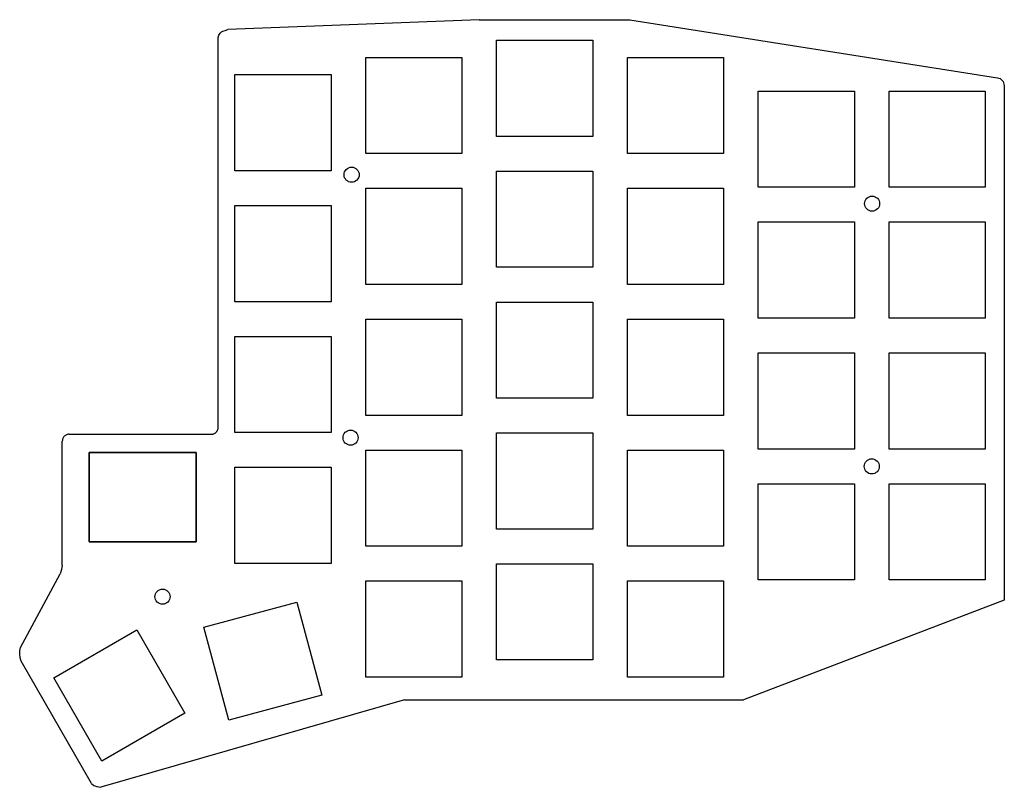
# Model space of a CAD drawing. Header units: millimetres. Extents: x 0 to 143, y 0 to 112.
import ezdxf

# ---------------------------------------------------------------- set-up
doc = ezdxf.new("R2010")
doc.units = ezdxf.units.MM

msp = doc.modelspace()

# ---------------------------------------------------------------- linework, layer by layer
at = {"layer": 'CUTOUT'}
msp.add_lwpolyline([(10.1, 48.75), (25.7, 48.75), (25.7, 35.75), (10.1, 35.75)], close=True, dxfattribs=at)
at = {"layer": 'HOLE_M2'}
for centre in [(48.33, 89.18), (124.12, 84.97), (48.18, 50.9), (124.07, 46.72), (20.8, 27.75)]:
    msp.add_circle(centre, 1.1, dxfattribs=at)
at = {"layer": 'OUTLINE'}
for points in [[(66.9, 111.75), (30.3, 110.3)], [(66.9, 111.75), (88.85, 111.75)], [(88.85, 111.75), (142.38, 103.3)], [(28.9, 109.15), (29, 109.5)], [(28.9, 52.4), (28.9, 109.15)], [(29, 109.5), (29.2, 109.8)], [(29.2, 109.8), (29.4, 110)], [(29.4, 110), (29.6, 110.09)], [(29.6, 110.09), (29.9, 110.19)], [(29.9, 110.19), (30.3, 110.3)], [(142.38, 103.3), (142.58, 103.25)], [(142.58, 103.25), (142.76, 103.17)], [(142.76, 103.17), (142.93, 103.05)], [(142.93, 103.05), (143.07, 102.91)], [(143.07, 102.91), (143.18, 102.75)], [(143.18, 102.75), (143.27, 102.57)], [(143.27, 102.57), (143.32, 102.38)], [(143.32, 102.38), (143.34, 102.17)], [(143.34, 102.17), (143.37, 27.25)], [(27.9, 51.4), (28, 51.4), (28.1, 51.41), (28.19, 51.44), (28.28, 51.47), (28.37, 51.51), (28.46, 51.56), (28.53, 51.62), (28.61, 51.69), (28.67, 51.76), (28.73, 51.84), (28.78, 51.92), (28.82, 52.01), (28.86, 52.1), (28.88, 52.2), (28.9, 52.3), (28.9, 52.4)], [(6.18, 32.35), (6.2, 50.4)], [(7.2, 51.4), (7.11, 51.39), (7.01, 51.38), (6.91, 51.35), (6.82, 51.32), (6.73, 51.28), (6.65, 51.23), (6.57, 51.17), (6.5, 51.1), (6.43, 51.03), (6.37, 50.95), (6.32, 50.87), (6.28, 50.78), (6.25, 50.69), (6.22, 50.59), (6.21, 50.49), (6.2, 50.4)], [(7.2, 51.4), (27.9, 51.4)], [(10.1, 48.75), (10.1, 35.75)], [(25.7, 48.75), (10.1, 48.75)], [(25.7, 41.75), (25.7, 48.75)], [(25.7, 35.75), (25.7, 41.75)], [(10.1, 35.75), (25.7, 35.75)], [(6.1, 31.7), (5.9, 31.1)], [(6.18, 32.35), (6.1, 31.7)], [(0.1, 20.35), (5.9, 31.1)], [(143.37, 27.25), (105.4, 12.75)], [(0, 19.85), (0.1, 20.35)], [(0, 19.45), (0, 19.85)], [(0.05, 18.85), (0, 19.45)], [(0.2, 18.35), (0.05, 18.85)], [(10.45, 0.55), (0.2, 18.35)], [(56.05, 12.75), (11.8, 0)], [(56.05, 12.75), (105.4, 12.75)], [(10.45, 0.55), (10.8, 0.25)], [(10.8, 0.25), (11.25, 0.1)], [(11.25, 0.1), (11.8, 0)]]:
    msp.add_lwpolyline(points, dxfattribs=at)
at = {"layer": 'SWITCH'}
for points in [[(69.45, 108.75), (83.45, 108.75), (83.45, 94.75), (69.45, 94.75)], [(50.4, 106.25), (64.4, 106.25), (64.4, 92.25), (50.4, 92.25)], [(88.5, 106.25), (102.5, 106.25), (102.5, 92.25), (88.5, 92.25)], [(31.35, 103.75), (45.35, 103.75), (45.35, 89.75), (31.35, 89.75)], [(107.55, 101.35), (121.55, 101.35), (121.55, 87.35), (107.55, 87.35)], [(126.6, 101.35), (140.6, 101.35), (140.6, 87.35), (126.6, 87.35)], [(69.45, 89.7), (83.45, 89.7), (83.45, 75.7), (69.45, 75.7)], [(50.4, 87.2), (64.4, 87.2), (64.4, 73.2), (50.4, 73.2)], [(88.5, 87.2), (102.5, 87.2), (102.5, 73.2), (88.5, 73.2)], [(31.35, 84.7), (45.35, 84.7), (45.35, 70.7), (31.35, 70.7)], [(107.55, 82.3), (121.55, 82.3), (121.55, 68.3), (107.55, 68.3)], [(126.6, 82.3), (140.6, 82.3), (140.6, 68.3), (126.6, 68.3)], [(69.45, 70.65), (83.45, 70.65), (83.45, 56.65), (69.45, 56.65)], [(50.4, 68.15), (64.4, 68.15), (64.4, 54.15), (50.4, 54.15)], [(88.5, 68.15), (102.5, 68.15), (102.5, 54.15), (88.5, 54.15)], [(31.35, 65.65), (45.35, 65.65), (45.35, 51.65), (31.35, 51.65)], [(107.55, 63.25), (121.55, 63.25), (121.55, 49.25), (107.55, 49.25)], [(126.6, 63.25), (140.6, 63.25), (140.6, 49.25), (126.6, 49.25)], [(69.45, 51.6), (83.45, 51.6), (83.45, 37.6), (69.45, 37.6)], [(50.4, 49.1), (64.4, 49.1), (64.4, 35.1), (50.4, 35.1)], [(88.5, 49.1), (102.5, 49.1), (102.5, 35.1), (88.5, 35.1)], [(31.35, 46.6), (45.35, 46.6), (45.35, 32.6), (31.35, 32.6)], [(107.55, 44.2), (121.55, 44.2), (121.55, 30.2), (107.55, 30.2)], [(126.6, 44.2), (140.6, 44.2), (140.6, 30.2), (126.6, 30.2)], [(69.45, 32.55), (83.45, 32.55), (83.45, 18.55), (69.45, 18.55)], [(50.4, 30.05), (64.4, 30.05), (64.4, 16.05), (50.4, 16.05)], [(88.5, 30.05), (102.5, 30.05), (102.5, 16.05), (88.5, 16.05)], [(26.83, 23.3), (40.35, 26.93), (43.98, 13.4), (30.45, 9.78)], [(4.95, 15.92), (17.07, 22.92), (24.07, 10.79), (11.95, 3.79)]]:
    msp.add_lwpolyline(points, close=True, dxfattribs=at)

doc.saveas('drawing.dxf')
